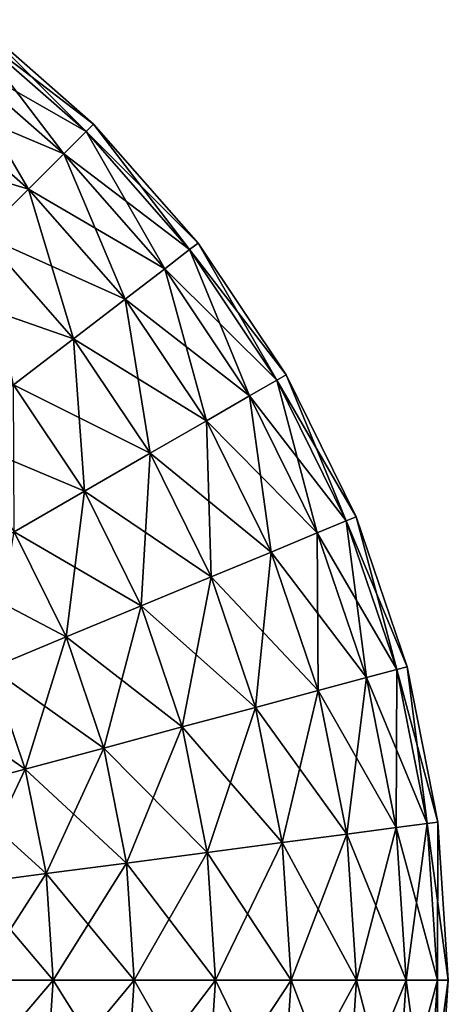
# Model space of a CAD drawing. Header units: metres. Extents: x -1.35 to 1.35, y -1.35 to 1.35.
# Tile 8 of 8: x 0.87 to 1.35, y -0.03 to 1.07. Entities that reach past the tile are written whole.
import ezdxf

# ---------------------------------------------------------------- set-up
doc = ezdxf.new("R2010")
doc.units = ezdxf.units.M
doc.layers.add('SELFTEST', color=7, linetype='CONTINUOUS')

msp = doc.modelspace()

# ---------------------------------------------------------------- linework, layer by layer
at = {"layer": 'SELFTEST'}
for points in [[(0.954594, 0.954594), (0.821828, 1.071027), (0.814568, 1.061565, 0.090587)], [(0.946161, 0.946161, -0.090587), (0.814568, 1.061566, -0.090587), (0.821828, 1.071027)], [(0.946161, 0.946161, -0.090587), (0.821828, 1.071027), (0.954594, 0.954594)], [(0.921437, 0.921437, -0.175), (0.793282, 1.033826, -0.175), (0.814568, 1.061566, -0.090587)], [(0.946161, 0.946161, 0.090587), (0.814568, 1.061565, 0.090587), (0.793282, 1.033826, 0.175)], [(0.921437, 0.921437, -0.175), (0.814568, 1.061566, -0.090587), (0.946161, 0.946161, -0.090587)], [(0.954594, 0.954594), (0.814568, 1.061565, 0.090587), (0.946161, 0.946161, 0.090587)], [(0.921437, 0.921437, 0.175), (0.793282, 1.033826, 0.175), (0.759422, 0.989698, 0.247487)], [(0.882107, 0.882107, -0.247487), (0.759422, 0.989698, -0.247487), (0.793282, 1.033826, -0.175)], [(0.946161, 0.946161, 0.090587), (0.793282, 1.033826, 0.175), (0.921437, 0.921437, 0.175)], [(0.882107, 0.882107, -0.247487), (0.793282, 1.033826, -0.175), (0.921437, 0.921437, -0.175)], [(0.882107, 0.882107, 0.247487), (0.759422, 0.989698, 0.247487), (0.715295, 0.93219, 0.303109)], [(0.921437, 0.921437, 0.175), (0.759422, 0.989698, 0.247487), (0.882107, 0.882107, 0.247487)], [(0.83085, 0.83085, -0.303109), (0.759422, 0.989698, -0.247487), (0.882107, 0.882107, -0.247487)], [(1.061565, 0.814568, 0.090587), (0.946161, 0.946161, 0.090587), (0.921437, 0.921437, 0.175)], [(1.033826, 0.793282, -0.175), (0.921437, 0.921437, -0.175), (0.946161, 0.946161, -0.090587)], [(1.071027, 0.821828), (0.954594, 0.954594), (0.946161, 0.946161, 0.090587)], [(1.061566, 0.814568, -0.090587), (0.946161, 0.946161, -0.090587), (0.954594, 0.954594)], [(1.071027, 0.821828), (0.946161, 0.946161, 0.090587), (1.061565, 0.814568, 0.090587)], [(1.033826, 0.793282, -0.175), (0.946161, 0.946161, -0.090587), (1.061566, 0.814568, -0.090587)], [(1.061566, 0.814568, -0.090587), (0.954594, 0.954594), (1.071027, 0.821828)], [(0.882107, 0.882107, 0.247487), (0.715295, 0.93219, 0.303109), (0.83085, 0.83085, 0.303109)], [(1.033826, 0.793282, 0.175), (0.921437, 0.921437, 0.175), (0.882107, 0.882107, 0.247487)], [(0.989698, 0.759422, -0.247487), (0.882107, 0.882107, -0.247487), (0.921437, 0.921437, -0.175)], [(1.061565, 0.814568, 0.090587), (0.921437, 0.921437, 0.175), (1.033826, 0.793282, 0.175)], [(0.989698, 0.759422, -0.247487), (0.921437, 0.921437, -0.175), (1.033826, 0.793282, -0.175)], [(0.989698, 0.759422, 0.247487), (0.882107, 0.882107, 0.247487), (0.83085, 0.83085, 0.303109)], [(0.93219, 0.715295, -0.303109), (0.83085, 0.83085, -0.303109), (0.882107, 0.882107, -0.247487)], [(1.033826, 0.793282, 0.175), (0.882107, 0.882107, 0.247487), (0.989698, 0.759422, 0.247487)], [(0.93219, 0.715295, -0.303109), (0.882107, 0.882107, -0.247487), (0.989698, 0.759422, -0.247487)], [(0.93219, 0.715295, 0.303109), (0.83085, 0.83085, 0.303109), (0.771161, 0.771161, 0.338074)], [(0.989698, 0.759422, 0.247487), (0.83085, 0.83085, 0.303109), (0.93219, 0.715295, 0.303109)], [(0.865221, 0.663907, -0.338074), (0.83085, 0.83085, -0.303109), (0.93219, 0.715295, -0.303109)], [(1.158806, 0.669037, 0.090587), (1.061565, 0.814568, 0.090587), (1.033826, 0.793282, 0.175)], [(1.128525, 0.651554, -0.175), (1.033826, 0.793282, -0.175), (1.061566, 0.814568, -0.090587)], [(1.169134, 0.675), (1.071027, 0.821828), (1.061565, 0.814568, 0.090587)], [(1.169134, 0.675), (1.061565, 0.814568, 0.090587), (1.158806, 0.669037, 0.090587)], [(1.158806, 0.669037, -0.090587), (1.061566, 0.814568, -0.090587), (1.071027, 0.821828)], [(1.128525, 0.651554, -0.175), (1.061566, 0.814568, -0.090587), (1.158806, 0.669037, -0.090587)], [(1.158806, 0.669037, -0.090587), (1.071027, 0.821828), (1.169134, 0.675)], [(1.128525, 0.651554, 0.175), (1.033826, 0.793282, 0.175), (0.989698, 0.759422, 0.247487)], [(1.080356, 0.623744, -0.247487), (0.989698, 0.759422, -0.247487), (1.033826, 0.793282, -0.175)], [(1.158806, 0.669037, 0.090587), (1.033826, 0.793282, 0.175), (1.128525, 0.651554, 0.175)], [(1.080356, 0.623744, -0.247487), (1.033826, 0.793282, -0.175), (1.128525, 0.651554, -0.175)], [(0.93219, 0.715295, 0.303109), (0.771161, 0.771161, 0.338074), (0.865221, 0.663907, 0.338074)], [(1.080356, 0.623744, 0.247487), (0.989698, 0.759422, 0.247487), (0.93219, 0.715295, 0.303109)], [(1.01758, 0.5875, -0.303109), (0.93219, 0.715295, -0.303109), (0.989698, 0.759422, -0.247487)], [(1.128525, 0.651554, 0.175), (0.989698, 0.759422, 0.247487), (1.080356, 0.623744, 0.247487)], [(1.01758, 0.5875, -0.303109), (0.989698, 0.759422, -0.247487), (1.080356, 0.623744, -0.247487)], [(1.01758, 0.5875, 0.303109), (0.93219, 0.715295, 0.303109), (0.865221, 0.663907, 0.338074)], [(0.944476, 0.545293, -0.338074), (0.865221, 0.663907, -0.338074), (0.93219, 0.715295, -0.303109)], [(1.080356, 0.623744, 0.247487), (0.93219, 0.715295, 0.303109), (1.01758, 0.5875, 0.303109)], [(0.944476, 0.545293, -0.338074), (0.93219, 0.715295, -0.303109), (1.01758, 0.5875, -0.303109)], [(1.247237, 0.516623), (1.169134, 0.675), (1.158806, 0.669037, 0.090587)], [(1.236219, 0.512059, -0.090587), (1.158806, 0.669037, -0.090587), (1.169134, 0.675)], [(1.236219, 0.512059, -0.090587), (1.169134, 0.675), (1.247237, 0.516623)], [(0.944476, 0.545293, 0.338074), (0.865221, 0.663907, 0.338074), (0.793353, 0.608761, 0.35)], [(1.01758, 0.5875, 0.303109), (0.865221, 0.663907, 0.338074), (0.944476, 0.545293, 0.338074)], [(0.866025, 0.5, -0.35), (0.865221, 0.663907, -0.338074), (0.944476, 0.545293, -0.338074)], [(1.236219, 0.512059, 0.090587), (1.158806, 0.669037, 0.090587), (1.128525, 0.651554, 0.175)], [(1.203916, 0.498678, -0.175), (1.128525, 0.651554, -0.175), (1.158806, 0.669037, -0.090587)], [(1.247237, 0.516623), (1.158806, 0.669037, 0.090587), (1.236219, 0.512059, 0.090587)], [(1.203916, 0.498678, -0.175), (1.158806, 0.669037, -0.090587), (1.236219, 0.512059, -0.090587)], [(1.203916, 0.498678, 0.175), (1.128525, 0.651554, 0.175), (1.080356, 0.623744, 0.247487)], [(1.152528, 0.477393, -0.247487), (1.080356, 0.623744, -0.247487), (1.128525, 0.651554, -0.175)], [(1.236219, 0.512059, 0.090587), (1.128525, 0.651554, 0.175), (1.203916, 0.498678, 0.175)], [(1.152528, 0.477393, -0.247487), (1.128525, 0.651554, -0.175), (1.203916, 0.498678, -0.175)], [(1.152528, 0.477393, 0.247487), (1.080356, 0.623744, 0.247487), (1.01758, 0.5875, 0.303109)], [(1.085558, 0.449653, -0.303109), (1.01758, 0.5875, -0.303109), (1.080356, 0.623744, -0.247487)], [(1.203916, 0.498678, 0.175), (1.080356, 0.623744, 0.247487), (1.152528, 0.477393, 0.247487)], [(1.085558, 0.449653, -0.303109), (1.080356, 0.623744, -0.247487), (1.152528, 0.477393, -0.247487)], [(0.944476, 0.545293, 0.338074), (0.793353, 0.608761, 0.35), (0.866025, 0.5, 0.35)], [(1.085558, 0.449653, 0.303109), (1.01758, 0.5875, 0.303109), (0.944476, 0.545293, 0.338074)], [(1.007571, 0.41735, -0.338074), (0.944476, 0.545293, -0.338074), (1.01758, 0.5875, -0.303109)], [(1.007571, 0.41735, -0.338074), (1.01758, 0.5875, -0.303109), (1.085558, 0.449653, -0.303109)], [(1.152528, 0.477393, 0.247487), (1.01758, 0.5875, 0.303109), (1.085558, 0.449653, 0.303109)], [(1.007571, 0.417349, 0.338074), (0.944476, 0.545293, 0.338074), (0.866025, 0.5, 0.35)], [(0.92388, 0.382683, -0.35), (0.866025, 0.5, -0.35), (0.944476, 0.545293, -0.338074)], [(0.92388, 0.382683, -0.35), (0.944476, 0.545293, -0.338074), (1.007571, 0.41735, -0.338074)], [(1.085558, 0.449653, 0.303109), (0.944476, 0.545293, 0.338074), (1.007571, 0.417349, 0.338074)], [(1.304, 0.349406), (1.247237, 0.516623), (1.236219, 0.512059, 0.090587)], [(1.29248, 0.346319, -0.090587), (1.236219, 0.512059, -0.090587), (1.247237, 0.516623)], [(1.29248, 0.346319, -0.090587), (1.247237, 0.516623), (1.304, 0.349406)], [(1.29248, 0.346319, 0.090587), (1.236219, 0.512059, 0.090587), (1.203916, 0.498678, 0.175)], [(1.258707, 0.337269, -0.175), (1.203916, 0.498678, -0.175), (1.236219, 0.512059, -0.090587)], [(1.304, 0.349406), (1.236219, 0.512059, 0.090587), (1.29248, 0.346319, 0.090587)], [(1.258707, 0.337269, -0.175), (1.236219, 0.512059, -0.090587), (1.29248, 0.346319, -0.090587)], [(0.92388, 0.382683, 0.35), (0.866025, 0.5, 0.35), (0.787575, 0.454707, 0.338074)], [(0.840188, 0.348017, -0.338074), (0.866025, 0.5, -0.35), (0.92388, 0.382683, -0.35)], [(1.007571, 0.417349, 0.338074), (0.866025, 0.5, 0.35), (0.92388, 0.382683, 0.35)], [(1.258707, 0.337269, 0.175), (1.203916, 0.498678, 0.175), (1.152528, 0.477393, 0.247487)], [(1.20498, 0.322874, -0.247487), (1.152528, 0.477393, -0.247487), (1.203916, 0.498678, -0.175)], [(1.29248, 0.346319, 0.090587), (1.203916, 0.498678, 0.175), (1.258707, 0.337269, 0.175)], [(1.20498, 0.322874, -0.247487), (1.203916, 0.498678, -0.175), (1.258707, 0.337269, -0.175)], [(1.20498, 0.322873, 0.247487), (1.152528, 0.477393, 0.247487), (1.085558, 0.449653, 0.303109)], [(1.134963, 0.304112, -0.303109), (1.085558, 0.449653, -0.303109), (1.152528, 0.477393, -0.247487)], [(1.134963, 0.304112, -0.303109), (1.152528, 0.477393, -0.247487), (1.20498, 0.322874, -0.247487)], [(1.258707, 0.337269, 0.175), (1.152528, 0.477393, 0.247487), (1.20498, 0.322873, 0.247487)], [(0.92388, 0.382683, 0.35), (0.787575, 0.454707, 0.338074), (0.840188, 0.348017, 0.338074)], [(1.134963, 0.304112, 0.303109), (1.085558, 0.449653, 0.303109), (1.007571, 0.417349, 0.338074)], [(1.053426, 0.282265, -0.338074), (1.007571, 0.41735, -0.338074), (1.085558, 0.449653, -0.303109)], [(1.053426, 0.282265, -0.338074), (1.085558, 0.449653, -0.303109), (1.134963, 0.304112, -0.303109)], [(1.20498, 0.322873, 0.247487), (1.085558, 0.449653, 0.303109), (1.134963, 0.304112, 0.303109)], [(0.965926, 0.258819, -0.35), (0.92388, 0.382683, -0.35), (1.007571, 0.41735, -0.338074)], [(1.053426, 0.282265, 0.338074), (1.007571, 0.417349, 0.338074), (0.92388, 0.382683, 0.35)], [(0.965926, 0.258819, -0.35), (1.007571, 0.41735, -0.338074), (1.053426, 0.282265, -0.338074)], [(1.134963, 0.304112, 0.303109), (1.007571, 0.417349, 0.338074), (1.053426, 0.282265, 0.338074)], [(0.965926, 0.258819, 0.35), (0.92388, 0.382683, 0.35), (0.840188, 0.348017, 0.338074)], [(0.878426, 0.235373, -0.338074), (0.840188, 0.348017, -0.338074), (0.92388, 0.382683, -0.35)], [(0.878426, 0.235373, -0.338074), (0.92388, 0.382683, -0.35), (0.965926, 0.258819, -0.35)], [(1.053426, 0.282265, 0.338074), (0.92388, 0.382683, 0.35), (0.965926, 0.258819, 0.35)], [(0.878426, 0.235373, 0.338074), (0.840188, 0.348017, 0.338074), (0.762201, 0.315714, 0.303109)], [(0.796889, 0.213526, -0.303109), (0.840188, 0.348017, -0.338074), (0.878426, 0.235373, -0.338074)], [(0.965926, 0.258819, 0.35), (0.840188, 0.348017, 0.338074), (0.878426, 0.235373, 0.338074)], [(1.326627, 0.174654, 0.090587), (1.29248, 0.346319, 0.090587), (1.258707, 0.337269, 0.175)], [(1.291961, 0.17009, -0.175), (1.258707, 0.337269, -0.175), (1.29248, 0.346319, -0.090587)], [(1.291961, 0.17009, -0.175), (1.29248, 0.346319, -0.090587), (1.326627, 0.174654, -0.090587)], [(1.338451, 0.17621), (1.304, 0.349406), (1.29248, 0.346319, 0.090587)], [(1.326627, 0.174654, -0.090587), (1.29248, 0.346319, -0.090587), (1.304, 0.349406)], [(1.338451, 0.17621), (1.29248, 0.346319, 0.090587), (1.326627, 0.174654, 0.090587)], [(1.326627, 0.174654, -0.090587), (1.304, 0.349406), (1.338451, 0.17621)], [(1.291961, 0.17009, 0.175), (1.258707, 0.337269, 0.175), (1.20498, 0.322873, 0.247487)], [(1.236815, 0.16283, -0.247487), (1.20498, 0.322874, -0.247487), (1.258707, 0.337269, -0.175)], [(1.236815, 0.16283, -0.247487), (1.258707, 0.337269, -0.175), (1.291961, 0.17009, -0.175)], [(1.326627, 0.174654, 0.090587), (1.258707, 0.337269, 0.175), (1.291961, 0.17009, 0.175)], [(1.164948, 0.153368, -0.303109), (1.134963, 0.304112, -0.303109), (1.20498, 0.322874, -0.247487)], [(1.236815, 0.16283, 0.247487), (1.20498, 0.322873, 0.247487), (1.134963, 0.304112, 0.303109)], [(1.164948, 0.153368, -0.303109), (1.20498, 0.322874, -0.247487), (1.236815, 0.16283, -0.247487)], [(1.291961, 0.17009, 0.175), (1.20498, 0.322873, 0.247487), (1.236815, 0.16283, 0.247487)], [(0.878426, 0.235373, 0.338074), (0.762201, 0.315714, 0.303109), (0.796889, 0.213526, 0.303109)], [(1.164948, 0.153368, 0.303109), (1.134963, 0.304112, 0.303109), (1.053426, 0.282265, 0.338074)], [(1.081257, 0.14235, -0.338074), (1.053426, 0.282265, -0.338074), (1.134963, 0.304112, -0.303109)], [(1.081257, 0.14235, -0.338074), (1.134963, 0.304112, -0.303109), (1.164948, 0.153368, -0.303109)], [(1.236815, 0.16283, 0.247487), (1.134963, 0.304112, 0.303109), (1.164948, 0.153368, 0.303109)], [(1.081257, 0.14235, 0.338074), (1.053426, 0.282265, 0.338074), (0.965926, 0.258819, 0.35)], [(0.991445, 0.130526, -0.35), (0.965926, 0.258819, -0.35), (1.053426, 0.282265, -0.338074)], [(0.991445, 0.130526, -0.35), (1.053426, 0.282265, -0.338074), (1.081257, 0.14235, -0.338074)], [(1.164948, 0.153368, 0.303109), (1.053426, 0.282265, 0.338074), (1.081257, 0.14235, 0.338074)], [(0.991445, 0.130526, 0.35), (0.965926, 0.258819, 0.35), (0.878426, 0.235373, 0.338074)], [(0.901633, 0.118702, -0.338074), (0.878426, 0.235373, -0.338074), (0.965926, 0.258819, -0.35)], [(0.901633, 0.118702, -0.338074), (0.965926, 0.258819, -0.35), (0.991445, 0.130526, -0.35)], [(1.081257, 0.14235, 0.338074), (0.965926, 0.258819, 0.35), (0.991445, 0.130526, 0.35)], [(0.901633, 0.118702, 0.338074), (0.878426, 0.235373, 0.338074), (0.796889, 0.213526, 0.303109)], [(0.817942, 0.107684, -0.303109), (0.796889, 0.213526, -0.303109), (0.878426, 0.235373, -0.338074)], [(0.817942, 0.107684, -0.303109), (0.878426, 0.235373, -0.338074), (0.901633, 0.118702, -0.338074)], [(0.991445, 0.130526, 0.35), (0.878426, 0.235373, 0.338074), (0.901633, 0.118702, 0.338074)], [(0.901633, 0.118702, 0.338074), (0.796889, 0.213526, 0.303109), (0.817942, 0.107684, 0.303109)], [(1.35, 0), (1.338451, 0.17621), (1.326627, 0.174654, 0.090587)], [(1.338074, 0, -0.090587), (1.326627, 0.174654, -0.090587), (1.338451, 0.17621)], [(1.338074, 0, -0.090587), (1.338451, 0.17621), (1.35, 0)], [(1.303109, 0, 0.175), (1.291961, 0.17009, 0.175), (1.236815, 0.16283, 0.247487)], [(1.247487, 0, -0.247487), (1.236815, 0.16283, -0.247487), (1.291961, 0.17009, -0.175)], [(1.247487, 0, -0.247487), (1.291961, 0.17009, -0.175), (1.303109, 0, -0.175)], [(1.338074, 0, 0.090587), (1.326627, 0.174654, 0.090587), (1.291961, 0.17009, 0.175)], [(1.303109, 0, -0.175), (1.291961, 0.17009, -0.175), (1.326627, 0.174654, -0.090587)], [(1.338074, 0, 0.090587), (1.291961, 0.17009, 0.175), (1.303109, 0, 0.175)], [(1.303109, 0, -0.175), (1.326627, 0.174654, -0.090587), (1.338074, 0, -0.090587)], [(1.35, 0), (1.326627, 0.174654, 0.090587), (1.338074, 0, 0.090587)], [(1.247487, 0, 0.247487), (1.236815, 0.16283, 0.247487), (1.164948, 0.153368, 0.303109)], [(1.175, 0, -0.303109), (1.164948, 0.153368, -0.303109), (1.236815, 0.16283, -0.247487)], [(1.175, 0, -0.303109), (1.236815, 0.16283, -0.247487), (1.247487, 0, -0.247487)], [(1.303109, 0, 0.175), (1.236815, 0.16283, 0.247487), (1.247487, 0, 0.247487)], [(1.175, 0, 0.303109), (1.164948, 0.153368, 0.303109), (1.081257, 0.14235, 0.338074)], [(1.090587, 0, -0.338074), (1.081257, 0.14235, -0.338074), (1.164948, 0.153368, -0.303109)], [(1.090587, 0, -0.338074), (1.164948, 0.153368, -0.303109), (1.175, 0, -0.303109)], [(1.247487, 0, 0.247487), (1.164948, 0.153368, 0.303109), (1.175, 0, 0.303109)], [(1.090587, 0, 0.338074), (1.081257, 0.14235, 0.338074), (0.991445, 0.130526, 0.35)], [(1, 0, -0.35), (0.991445, 0.130526, -0.35), (1.081257, 0.14235, -0.338074)], [(1, 0, -0.35), (1.081257, 0.14235, -0.338074), (1.090587, 0, -0.338074)], [(1.175, 0, 0.303109), (1.081257, 0.14235, 0.338074), (1.090587, 0, 0.338074)], [(1, 0, 0.35), (0.991445, 0.130526, 0.35), (0.901633, 0.118702, 0.338074)], [(0.909413, 0, -0.338074), (0.901633, 0.118702, -0.338074), (0.991445, 0.130526, -0.35)], [(0.909413, 0, -0.338074), (0.991445, 0.130526, -0.35), (1, 0, -0.35)], [(1.090587, 0, 0.338074), (0.991445, 0.130526, 0.35), (1, 0, 0.35)], [(0.909413, 0, 0.338074), (0.901633, 0.118702, 0.338074), (0.817942, 0.107684, 0.303109)], [(0.825, 0, -0.303109), (0.817942, 0.107684, -0.303109), (0.901633, 0.118702, -0.338074)], [(0.825, 0, -0.303109), (0.901633, 0.118702, -0.338074), (0.909413, 0, -0.338074)], [(1, 0, 0.35), (0.901633, 0.118702, 0.338074), (0.909413, 0, 0.338074)], [(0.909413, 0, 0.338074), (0.817942, 0.107684, 0.303109), (0.825, 0, 0.303109)], [(0.901633, -0.118702, 0.338074), (0.825, 0, 0.303109), (0.817942, -0.107684, 0.303109)], [(0.817942, -0.107684, -0.303109), (0.825, 0, -0.303109), (0.909413, 0, -0.338074)], [(0.817942, -0.107684, -0.303109), (0.909413, 0, -0.338074), (0.901633, -0.118702, -0.338074)], [(0.901633, -0.118702, 0.338074), (0.909413, 0, 0.338074), (0.825, 0, 0.303109)], [(0.991445, -0.130526, 0.35), (0.909413, 0, 0.338074), (0.901633, -0.118702, 0.338074)], [(0.901633, -0.118702, -0.338074), (0.909413, 0, -0.338074), (1, 0, -0.35)], [(0.901633, -0.118702, -0.338074), (1, 0, -0.35), (0.991445, -0.130526, -0.35)], [(0.991445, -0.130526, 0.35), (1, 0, 0.35), (0.909413, 0, 0.338074)], [(1.081257, -0.14235, 0.338074), (1, 0, 0.35), (0.991445, -0.130526, 0.35)], [(0.991445, -0.130526, -0.35), (1, 0, -0.35), (1.090587, 0, -0.338074)], [(0.991445, -0.130526, -0.35), (1.090587, 0, -0.338074), (1.081257, -0.14235, -0.338074)], [(1.081257, -0.14235, 0.338074), (1.090587, 0, 0.338074), (1, 0, 0.35)], [(1.164948, -0.153368, 0.303109), (1.090587, 0, 0.338074), (1.081257, -0.14235, 0.338074)], [(1.081257, -0.14235, -0.338074), (1.090587, 0, -0.338074), (1.175, 0, -0.303109)], [(1.081257, -0.14235, -0.338074), (1.175, 0, -0.303109), (1.164948, -0.153368, -0.303109)], [(1.164948, -0.153368, 0.303109), (1.175, 0, 0.303109), (1.090587, 0, 0.338074)], [(1.236815, -0.162829, 0.247487), (1.175, 0, 0.303109), (1.164948, -0.153368, 0.303109)], [(1.164948, -0.153368, -0.303109), (1.175, 0, -0.303109), (1.247487, 0, -0.247487)], [(1.164948, -0.153368, -0.303109), (1.247487, 0, -0.247487), (1.236815, -0.162829, -0.247487)], [(1.236815, -0.162829, 0.247487), (1.247487, 0, 0.247487), (1.175, 0, 0.303109)], [(1.291961, -0.170089, 0.175), (1.247487, 0, 0.247487), (1.236815, -0.162829, 0.247487)], [(1.236815, -0.162829, -0.247487), (1.247487, 0, -0.247487), (1.303109, 0, -0.175)], [(1.236815, -0.162829, -0.247487), (1.303109, 0, -0.175), (1.291961, -0.170089, -0.175)], [(1.291961, -0.170089, 0.175), (1.303109, 0, 0.175), (1.247487, 0, 0.247487)], [(1.326627, -0.174653, 0.090587), (1.303109, 0, 0.175), (1.291961, -0.170089, 0.175)], [(1.291961, -0.170089, -0.175), (1.303109, 0, -0.175), (1.338074, 0, -0.090587)], [(1.291961, -0.170089, -0.175), (1.338074, 0, -0.090587), (1.326627, -0.174653, -0.090587)], [(1.326627, -0.174653, 0.090587), (1.338074, 0, 0.090587), (1.303109, 0, 0.175)], [(1.338451, -0.17621), (1.338074, 0, 0.090587), (1.326627, -0.174653, 0.090587)], [(1.326627, -0.174653, -0.090587), (1.338074, 0, -0.090587), (1.35, 0)], [(1.326627, -0.174653, -0.090587), (1.35, 0), (1.338451, -0.17621)], [(1.338451, -0.17621), (1.35, 0), (1.338074, 0, 0.090587)]]:
    msp.add_3dface(points, dxfattribs=at)

doc.saveas('drawing.dxf')
